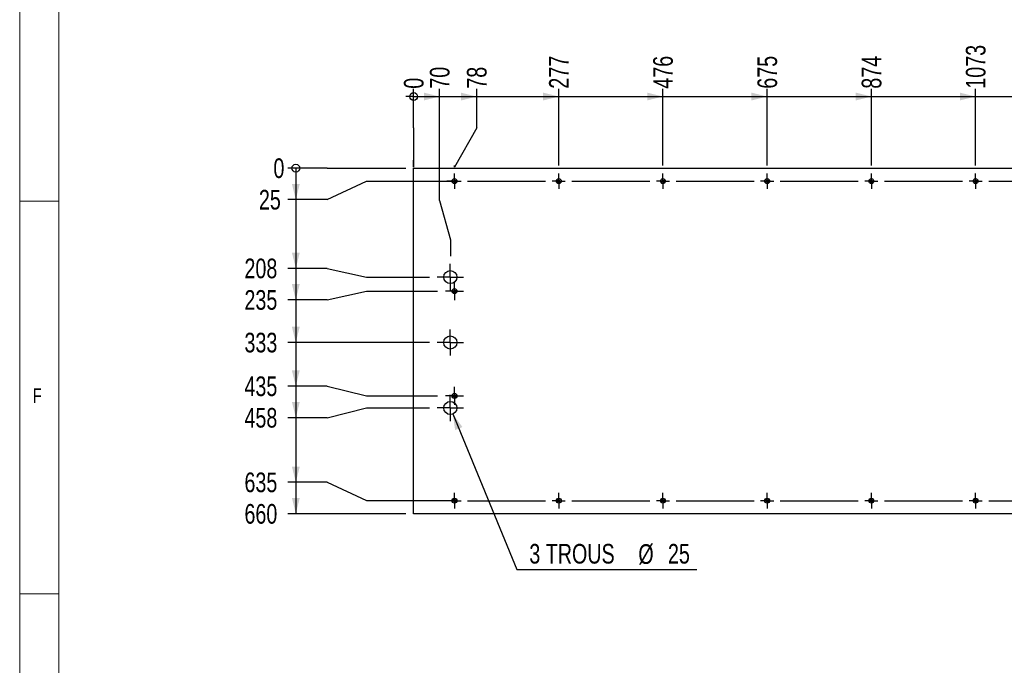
# Model space of a CAD drawing. Header units: millimetres. Extents: x 5 to 589, y 5 to 415.
# Tile 2 of 12: x 5 to 130, y 101 to 183. Entities that reach past the tile are written whole.
import ezdxf

# ---------------------------------------------------------------- set-up
doc = ezdxf.new("R2010")
doc.units = ezdxf.units.MM
doc.linetypes.add('CENTERX2', pattern=[20.32, 12.7, -2.54, 2.54, -2.54])
for name, color, linetype in [('COTES', 1, 'Continuous'), ('NOTES', 6, 'Continuous'), ('TRAIT-MIXTES', 3, 'CENTERX2')]:
    doc.layers.add(name, color=color, linetype=linetype)
doc.layers.add('TRAIT-FORT', color=4, linetype='Continuous', lineweight=25)
doc.styles.add('SLDTEXTSTYLE0', font='TXT', dxfattribs={"width": 0.75})
doc.dimstyles.new('SLDDIMSTYLE3', dxfattribs={"dimtxt": 2.5, "dimasz": 0.333333, "dimexe": 0, "dimexo": 0.0625, "dimtad": 0, "dimtih": 1, "dimtoh": 1, "dimdec": 0, "dimlfac": 15, "dimrnd": 1e-09, "dimdsep": 46, "dimtxsty": 'SLDTEXTSTYLE0', "dimblk1": 'ORIGIN', "dimblk2": 'ORIGIN', "dimsah": 1, "dimcen": 0.09, "dimadec": 0, "dimazin": 2, "dimtfac": 1, "dimtdec": 0, "dimtofl": 0, "dimtmove": 0, "dimatfit": 3, "dimldrblk": 'ORIGIN', "dimfxl": 1, "dimfrac": 2, "dimtolj": 1, "dimtzin": 12, "dimarcsym": 0})
doc.dimstyles.new('SLDDIMSTYLE4', dxfattribs={"dimtxt": 2.5, "dimasz": 2, "dimexe": 0, "dimexo": 0.0625, "dimtad": 0, "dimtih": 1, "dimtoh": 1, "dimdec": 0, "dimlfac": 15, "dimrnd": 1e-09, "dimzin": 12, "dimdsep": 46, "dimtxsty": 'SLDTEXTSTYLE0', "dimsah": 1, "dimcen": 0.09, "dimadec": 0, "dimazin": 3, "dimtfac": 1, "dimtdec": 0, "dimtofl": 0, "dimtmove": 0, "dimatfit": 3, "dimfxl": 1, "dimfrac": 2, "dimtolj": 1, "dimtzin": 12, "dimarcsym": 0})
doc.dimstyles.new('SLDDIMSTYLE5', dxfattribs={"dimtxt": 2.5, "dimasz": 2, "dimexe": 0, "dimexo": 0.0625, "dimtad": 0, "dimtih": 1, "dimtoh": 1, "dimdec": 0, "dimlfac": 15, "dimrnd": 1e-09, "dimzin": 12, "dimdsep": 46, "dimtxsty": 'SLDTEXTSTYLE0', "dimsah": 1, "dimcen": 0, "dimadec": 0, "dimazin": 3, "dimtfac": 1, "dimtdec": 0, "dimtofl": 0, "dimtmove": 0, "dimatfit": 3, "dimfxl": 1, "dimfrac": 2, "dimtolj": 1, "dimtzin": 12, "dimarcsym": 0})

# ---------------------------------------------------------------- blocks, each defined once
blk = doc.blocks.new('_Origin')
at = {"color": 0, "linetype": 'ByBlock', "lineweight": -2}
blk.add_line((0, 0), (-1, 0), dxfattribs=at)
blk.add_circle((0, 0), 0.5, dxfattribs=at)
blk = doc.blocks.new('_D_102')
at = {"layer": 'COTES', "color": 1, "transparency": 16777216}
for p, q in [((44.15, 164.21), (39.15, 164.21)), ((44.15, 164.21), (49.15, 164.21)), ((49.15, 164.21), (54.15, 164.21))]:
    blk.add_line(p, q, dxfattribs=at)
blk.add_blockref('_Origin', (40.15, 164.21), dxfattribs=at)
at = {"layer": 'COTES', "color": 1, "transparency": 16777216, "insert": (37.3, 165.45), "char_height": 2.5, "attachment_point": 1, "style": 'SLDTEXTSTYLE0'}
blk.add_mtext('0', dxfattribs=at)
blk = doc.blocks.new('_D_103')
at = {"layer": 'COTES', "color": 1, "transparency": 16777216}
for p, q in [((40.15, 164.21), (40.15, 160.2)), ((44.15, 160.2), (49.15, 162.54)), ((49.15, 162.54), (60.33, 162.54)), ((44.15, 160.2), (39.15, 160.2))]:
    blk.add_line(p, q, dxfattribs=at)
blk.add_solid([(40.15, 160.2), (40.65, 162.2), (39.65, 162.2)], dxfattribs=at)
at = {"layer": 'COTES', "color": 1, "transparency": 16777216, "insert": (35.45, 161.44), "char_height": 2.5, "attachment_point": 1, "style": 'SLDTEXTSTYLE0'}
blk.add_mtext('25', dxfattribs=at)
blk = doc.blocks.new('_D_104')
at = {"layer": 'COTES', "color": 1, "transparency": 16777216}
for p, q in [((40.15, 160.2), (40.15, 151.45)), ((44.15, 151.45), (39.15, 151.45)), ((44.15, 151.45), (49.15, 150.34)), ((49.15, 150.34), (57.15, 150.34))]:
    blk.add_line(p, q, dxfattribs=at)
blk.add_solid([(40.15, 151.45), (40.65, 153.45), (39.65, 153.45)], dxfattribs=at)
at = {"layer": 'COTES', "color": 1, "transparency": 16777216, "insert": (33.61, 152.69), "char_height": 2.5, "attachment_point": 1, "style": 'SLDTEXTSTYLE0'}
blk.add_mtext('208', dxfattribs=at)
blk = doc.blocks.new('_D_105')
at = {"layer": 'COTES', "color": 1, "transparency": 16777216}
for p, q in [((40.15, 151.45), (40.15, 147.44)), ((44.15, 147.44), (49.15, 148.54)), ((49.15, 148.54), (58.2, 148.54)), ((44.15, 147.44), (39.15, 147.44))]:
    blk.add_line(p, q, dxfattribs=at)
blk.add_solid([(40.15, 147.44), (40.65, 149.44), (39.65, 149.44)], dxfattribs=at)
at = {"layer": 'COTES', "color": 1, "transparency": 16777216, "insert": (33.61, 148.68), "char_height": 2.5, "attachment_point": 1, "style": 'SLDTEXTSTYLE0'}
blk.add_mtext('235', dxfattribs=at)
blk = doc.blocks.new('_D_106')
at = {"layer": 'COTES', "color": 1, "transparency": 16777216}
for p, q in [((40.15, 147.44), (40.15, 142.01)), ((57.15, 142.01), (39.15, 142.01))]:
    blk.add_line(p, q, dxfattribs=at)
blk.add_solid([(40.15, 142.01), (40.65, 144.01), (39.65, 144.01)], dxfattribs=at)
at = {"layer": 'COTES', "color": 1, "transparency": 16777216, "insert": (33.61, 143.25), "char_height": 2.5, "attachment_point": 1, "style": 'SLDTEXTSTYLE0'}
blk.add_mtext('333', dxfattribs=at)
blk = doc.blocks.new('_D_107')
at = {"layer": 'COTES', "color": 1, "transparency": 16777216}
for p, q in [((40.15, 142.01), (40.15, 136.45)), ((44.15, 136.45), (39.15, 136.45)), ((44.15, 136.45), (49.15, 135.21)), ((49.15, 135.21), (58.2, 135.21))]:
    blk.add_line(p, q, dxfattribs=at)
blk.add_solid([(40.15, 136.45), (40.65, 138.45), (39.65, 138.45)], dxfattribs=at)
at = {"layer": 'COTES', "color": 1, "transparency": 16777216, "insert": (33.61, 137.69), "char_height": 2.5, "attachment_point": 1, "style": 'SLDTEXTSTYLE0'}
blk.add_mtext('435', dxfattribs=at)
blk = doc.blocks.new('_D_108')
at = {"layer": 'COTES', "color": 1, "transparency": 16777216}
for p, q in [((40.15, 136.45), (40.15, 132.44)), ((44.15, 132.44), (49.15, 133.68)), ((49.15, 133.68), (57.15, 133.68)), ((44.15, 132.44), (39.15, 132.44))]:
    blk.add_line(p, q, dxfattribs=at)
blk.add_solid([(40.15, 132.44), (40.65, 134.44), (39.65, 134.44)], dxfattribs=at)
at = {"layer": 'COTES', "color": 1, "transparency": 16777216, "insert": (33.61, 133.68), "char_height": 2.5, "attachment_point": 1, "style": 'SLDTEXTSTYLE0'}
blk.add_mtext('458', dxfattribs=at)
blk = doc.blocks.new('_D_109')
at = {"layer": 'COTES', "color": 1, "transparency": 16777216}
for p, q in [((40.15, 132.44), (40.15, 124.22)), ((44.15, 124.22), (39.15, 124.22)), ((44.15, 124.22), (49.15, 121.88)), ((49.15, 121.88), (60.33, 121.88))]:
    blk.add_line(p, q, dxfattribs=at)
blk.add_solid([(40.15, 124.22), (40.65, 126.22), (39.65, 126.22)], dxfattribs=at)
at = {"layer": 'COTES', "color": 1, "transparency": 16777216, "insert": (33.61, 125.46), "char_height": 2.5, "attachment_point": 1, "style": 'SLDTEXTSTYLE0'}
blk.add_mtext('635', dxfattribs=at)
blk = doc.blocks.new('_D_110')
at = {"layer": 'COTES', "color": 1, "transparency": 16777216}
for p, q in [((40.15, 124.22), (40.15, 120.21)), ((54.15, 120.21), (39.15, 120.21))]:
    blk.add_line(p, q, dxfattribs=at)
blk.add_solid([(40.15, 120.21), (40.65, 122.21), (39.65, 122.21)], dxfattribs=at)
at = {"layer": 'COTES', "color": 1, "transparency": 16777216, "insert": (33.61, 121.45), "char_height": 2.5, "attachment_point": 1, "style": 'SLDTEXTSTYLE0'}
blk.add_mtext('660', dxfattribs=at)
blk = doc.blocks.new('_D_111')
at = {"layer": 'COTES', "color": 1, "transparency": 16777216}
for p, q in [((55.15, 169.32), (55.15, 174.32)), ((55.15, 169.32), (55.15, 164.32)), ((55.15, 164.32), (55.15, 165.21))]:
    blk.add_line(p, q, dxfattribs=at)
blk.add_blockref('_Origin', (55.15, 173.32), dxfattribs=at)
at = {"layer": 'COTES', "color": 1, "transparency": 16777216, "insert": (53.91, 174.32), "char_height": 2.5, "attachment_point": 1, "rotation": 90, "style": 'SLDTEXTSTYLE0'}
blk.add_mtext('0', dxfattribs=at)
blk = doc.blocks.new('_D_112')
at = {"layer": 'COTES', "color": 1, "transparency": 16777216}
for p, q in [((58.45, 160.1), (58.45, 174.32)), ((55.15, 173.32), (58.45, 173.32)), ((58.45, 160.1), (59.82, 155.1)), ((59.82, 155.1), (59.82, 153.01))]:
    blk.add_line(p, q, dxfattribs=at)
blk.add_solid([(58.45, 173.32), (56.45, 173.82), (56.45, 172.82)], dxfattribs=at)
at = {"layer": 'COTES', "color": 1, "transparency": 16777216, "insert": (57.21, 174.32), "char_height": 2.5, "attachment_point": 1, "rotation": 90, "style": 'SLDTEXTSTYLE0'}
blk.add_mtext('70', dxfattribs=at)
blk = doc.blocks.new('_D_113')
at = {"layer": 'COTES', "color": 1, "transparency": 16777216}
for p, q in [((63.17, 169.32), (63.17, 174.32)), ((58.45, 173.32), (63.17, 173.32)), ((63.17, 169.32), (60.35, 164.32)), ((60.35, 164.32), (60.35, 164.53))]:
    blk.add_line(p, q, dxfattribs=at)
blk.add_solid([(63.17, 173.32), (61.17, 173.82), (61.17, 172.82)], dxfattribs=at)
at = {"layer": 'COTES', "color": 1, "transparency": 16777216, "insert": (61.93, 174.32), "char_height": 2.5, "attachment_point": 1, "rotation": 90, "style": 'SLDTEXTSTYLE0'}
blk.add_mtext('78', dxfattribs=at)
blk = doc.blocks.new('_D_114')
at = {"layer": 'COTES', "color": 1, "transparency": 16777216}
for p, q in [((73.62, 164.53), (73.62, 174.32)), ((63.17, 173.32), (73.62, 173.32))]:
    blk.add_line(p, q, dxfattribs=at)
blk.add_solid([(73.62, 173.32), (71.62, 173.82), (71.62, 172.82)], dxfattribs=at)
at = {"layer": 'COTES', "color": 1, "transparency": 16777216, "insert": (72.38, 174.32), "char_height": 2.5, "attachment_point": 1, "rotation": 90, "style": 'SLDTEXTSTYLE0'}
blk.add_mtext('277', dxfattribs=at)
blk = doc.blocks.new('_D_115')
at = {"layer": 'COTES', "color": 1, "transparency": 16777216}
for p, q in [((86.88, 164.53), (86.88, 174.32)), ((73.62, 173.32), (86.88, 173.32))]:
    blk.add_line(p, q, dxfattribs=at)
blk.add_solid([(86.88, 173.32), (84.88, 173.82), (84.88, 172.82)], dxfattribs=at)
at = {"layer": 'COTES', "color": 1, "transparency": 16777216, "insert": (85.64, 174.32), "char_height": 2.5, "attachment_point": 1, "rotation": 90, "style": 'SLDTEXTSTYLE0'}
blk.add_mtext('476', dxfattribs=at)
blk = doc.blocks.new('_D_116')
at = {"layer": 'COTES', "color": 1, "transparency": 16777216}
for p, q in [((100.15, 164.53), (100.15, 174.32)), ((86.88, 173.32), (100.15, 173.32))]:
    blk.add_line(p, q, dxfattribs=at)
blk.add_solid([(100.15, 173.32), (98.15, 173.82), (98.15, 172.82)], dxfattribs=at)
at = {"layer": 'COTES', "color": 1, "transparency": 16777216, "insert": (98.91, 174.32), "char_height": 2.5, "attachment_point": 1, "rotation": 90, "style": 'SLDTEXTSTYLE0'}
blk.add_mtext('675', dxfattribs=at)
blk = doc.blocks.new('_D_117')
at = {"layer": 'COTES', "color": 1, "transparency": 16777216}
for p, q in [((113.42, 164.53), (113.42, 174.32)), ((100.15, 173.32), (113.42, 173.32))]:
    blk.add_line(p, q, dxfattribs=at)
blk.add_solid([(113.42, 173.32), (111.42, 173.82), (111.42, 172.82)], dxfattribs=at)
at = {"layer": 'COTES', "color": 1, "transparency": 16777216, "insert": (112.18, 174.32), "char_height": 2.5, "attachment_point": 1, "rotation": 90, "style": 'SLDTEXTSTYLE0'}
blk.add_mtext('874', dxfattribs=at)
blk = doc.blocks.new('_D_118')
at = {"layer": 'COTES', "color": 1, "transparency": 16777216}
for p, q in [((126.68, 164.53), (126.68, 174.32)), ((113.42, 173.32), (126.68, 173.32))]:
    blk.add_line(p, q, dxfattribs=at)
blk.add_solid([(126.68, 173.32), (124.68, 173.82), (124.68, 172.82)], dxfattribs=at)
at = {"layer": 'COTES', "color": 1, "transparency": 16777216, "insert": (125.44, 174.32), "char_height": 2.5, "attachment_point": 1, "rotation": 90, "style": 'SLDTEXTSTYLE0'}
blk.add_mtext('1073', dxfattribs=at)
blk = doc.blocks.new('_D_119')
at = {"layer": 'COTES', "color": 1, "transparency": 16777216}
for p, q in [((139.95, 164.53), (139.95, 174.32)), ((126.68, 173.32), (139.95, 173.32))]:
    blk.add_line(p, q, dxfattribs=at)
blk.add_solid([(139.95, 173.32), (137.95, 173.82), (137.95, 172.82)], dxfattribs=at)
at = {"layer": 'COTES', "color": 1, "transparency": 16777216, "insert": (138.71, 174.32), "char_height": 2.5, "attachment_point": 1, "rotation": 90, "style": 'SLDTEXTSTYLE0'}
blk.add_mtext('1272', dxfattribs=at)
blk = doc.blocks.new('_D_120')
at = {"layer": 'COTES', "color": 1, "transparency": 16777216}
for p, q in [((145.68, 150.69), (145.68, 174.32)), ((139.95, 173.32), (145.68, 173.32))]:
    blk.add_line(p, q, dxfattribs=at)
blk.add_solid([(145.68, 173.32), (143.68, 173.82), (143.68, 172.82)], dxfattribs=at)
at = {"layer": 'COTES', "color": 1, "transparency": 16777216, "insert": (144.44, 174.32), "char_height": 2.5, "attachment_point": 1, "rotation": 90, "style": 'SLDTEXTSTYLE0'}
blk.add_mtext('1358', dxfattribs=at)
blk = doc.blocks.new('_D_121')
at = {"layer": 'COTES', "color": 1, "transparency": 16777216}
for p, q in [((153.22, 164.53), (153.22, 174.32)), ((145.68, 173.32), (153.22, 173.32))]:
    blk.add_line(p, q, dxfattribs=at)
blk.add_solid([(153.22, 173.32), (151.22, 173.82), (151.22, 172.82)], dxfattribs=at)
at = {"layer": 'COTES', "color": 1, "transparency": 16777216, "insert": (151.98, 174.32), "char_height": 2.5, "attachment_point": 1, "rotation": 90, "style": 'SLDTEXTSTYLE0'}
blk.add_mtext('1471', dxfattribs=at)
blk = doc.blocks.new('_D_122')
at = {"layer": 'COTES', "color": 1, "transparency": 16777216}
for p, q in [((166.48, 164.53), (166.48, 174.32)), ((153.22, 173.32), (166.48, 173.32))]:
    blk.add_line(p, q, dxfattribs=at)
blk.add_solid([(166.48, 173.32), (164.48, 173.82), (164.48, 172.82)], dxfattribs=at)
at = {"layer": 'COTES', "color": 1, "transparency": 16777216, "insert": (165.24, 174.32), "char_height": 2.5, "attachment_point": 1, "rotation": 90, "style": 'SLDTEXTSTYLE0'}
blk.add_mtext('1670', dxfattribs=at)
blk = doc.blocks.new('_D_123')
at = {"layer": 'COTES', "color": 1, "transparency": 16777216}
for p, q in [((179.75, 164.53), (179.75, 174.32)), ((166.48, 173.32), (179.75, 173.32))]:
    blk.add_line(p, q, dxfattribs=at)
blk.add_solid([(179.75, 173.32), (177.75, 173.82), (177.75, 172.82)], dxfattribs=at)
at = {"layer": 'COTES', "color": 1, "transparency": 16777216, "insert": (178.51, 174.32), "char_height": 2.5, "attachment_point": 1, "rotation": 90, "style": 'SLDTEXTSTYLE0'}
blk.add_mtext('1869', dxfattribs=at)
blk = doc.blocks.new('_D_124')
at = {"layer": 'COTES', "color": 1, "transparency": 16777216}
for p, q in [((193.02, 164.53), (193.02, 174.32)), ((179.75, 173.32), (193.02, 173.32))]:
    blk.add_line(p, q, dxfattribs=at)
blk.add_solid([(193.02, 173.32), (191.02, 173.82), (191.02, 172.82)], dxfattribs=at)
at = {"layer": 'COTES', "color": 1, "transparency": 16777216, "insert": (191.78, 174.32), "char_height": 2.5, "attachment_point": 1, "rotation": 90, "style": 'SLDTEXTSTYLE0'}
blk.add_mtext('2068', dxfattribs=at)
blk = doc.blocks.new('_D_125')
at = {"layer": 'COTES', "color": 1, "transparency": 16777216}
for p, q in [((203.93, 154.72), (203.93, 174.32)), ((193.02, 173.32), (203.93, 173.32)), ((203.93, 154.72), (205.82, 149.72)), ((205.82, 149.72), (205.82, 143.68))]:
    blk.add_line(p, q, dxfattribs=at)
blk.add_solid([(203.93, 173.32), (201.93, 173.82), (201.93, 172.82)], dxfattribs=at)
at = {"layer": 'COTES', "color": 1, "transparency": 16777216, "insert": (202.69, 174.32), "char_height": 2.5, "attachment_point": 1, "rotation": 90, "style": 'SLDTEXTSTYLE0'}
blk.add_mtext('2260', dxfattribs=at)
blk = doc.blocks.new('_D_126')
at = {"layer": 'COTES', "color": 1, "transparency": 16777216}
for p, q in [((208.05, 169.32), (208.05, 174.32)), ((203.93, 173.32), (208.05, 173.32)), ((208.05, 169.32), (206.28, 164.32)), ((206.28, 164.32), (206.28, 164.53))]:
    blk.add_line(p, q, dxfattribs=at)
blk.add_solid([(208.05, 173.32), (206.05, 173.82), (206.05, 172.82)], dxfattribs=at)
at = {"layer": 'COTES', "color": 1, "transparency": 16777216, "insert": (206.82, 174.32), "char_height": 2.5, "attachment_point": 1, "rotation": 90, "style": 'SLDTEXTSTYLE0'}
blk.add_mtext('2267', dxfattribs=at)
blk = doc.blocks.new('_D_127')
at = {"layer": 'COTES', "color": 1, "transparency": 16777216}
for p, q in [((219.55, 164.53), (219.55, 174.32)), ((208.05, 173.32), (219.55, 173.32))]:
    blk.add_line(p, q, dxfattribs=at)
blk.add_solid([(219.55, 173.32), (217.55, 173.82), (217.55, 172.82)], dxfattribs=at)
at = {"layer": 'COTES', "color": 1, "transparency": 16777216, "insert": (218.31, 174.32), "char_height": 2.5, "attachment_point": 1, "rotation": 90, "style": 'SLDTEXTSTYLE0'}
blk.add_mtext('2466', dxfattribs=at)
blk = doc.blocks.new('_D_128')
at = {"layer": 'COTES', "color": 1, "transparency": 16777216}
for p, q in [((224.02, 165.21), (224.02, 174.32)), ((219.55, 173.32), (224.02, 173.32))]:
    blk.add_line(p, q, dxfattribs=at)
blk.add_solid([(224.02, 173.32), (222.02, 173.82), (222.02, 172.82)], dxfattribs=at)
at = {"layer": 'COTES', "color": 1, "transparency": 16777216, "insert": (222.78, 174.32), "char_height": 2.5, "attachment_point": 1, "rotation": 90, "style": 'SLDTEXTSTYLE0'}
blk.add_mtext('2533', dxfattribs=at)
blk = doc.blocks.new('_D_129')
at = {"layer": 'COTES', "color": 1, "transparency": 16777216}
for p, q in [((233.67, 169.32), (233.67, 174.32)), ((224.02, 173.32), (233.67, 173.32)), ((233.67, 169.32), (233.68, 164.32)), ((233.68, 164.32), (233.68, 124.02))]:
    blk.add_line(p, q, dxfattribs=at)
blk.add_solid([(233.67, 173.32), (231.67, 173.82), (231.67, 172.82)], dxfattribs=at)
at = {"layer": 'COTES', "color": 1, "transparency": 16777216, "insert": (232.44, 174.32), "char_height": 2.5, "attachment_point": 1, "rotation": 90, "style": 'SLDTEXTSTYLE0'}
blk.add_mtext('2678', dxfattribs=at)
blk = doc.blocks.new('_D_130')
at = {"layer": 'COTES', "color": 1, "transparency": 16777216}
for p, q in [((237.68, 133.21), (237.68, 174.32)), ((233.67, 173.32), (237.68, 173.32))]:
    blk.add_line(p, q, dxfattribs=at)
blk.add_solid([(237.68, 173.32), (235.68, 173.82), (235.68, 172.82)], dxfattribs=at)
at = {"layer": 'COTES', "color": 1, "transparency": 16777216, "insert": (236.44, 174.32), "char_height": 2.5, "attachment_point": 1, "rotation": 90, "style": 'SLDTEXTSTYLE0'}
blk.add_mtext('2738', dxfattribs=at)
blk = doc.blocks.new('_D_138')
at = {"layer": 'COTES', "color": 1, "transparency": 16777216}
for p, q in [((60.13, 132.91), (68.28, 113.11)), ((68.28, 113.11), (91.21, 113.11))]:
    blk.add_line(p, q, dxfattribs=at)
blk.add_solid([(60.13, 132.91), (60.43, 130.87), (61.36, 131.25)], dxfattribs=at)
at = {"layer": 'COTES', "color": 1, "transparency": 16777216, "char_height": 2.5, "attachment_point": 1, "style": 'SLDTEXTSTYLE0'}
for s, insert in [('3 TROUS', (69.87, 116.37)), ('%%c', (83.75, 116.33)), ('25', (87.52, 116.37))]:
    blk.add_mtext(s, dxfattribs=dict(at, insert=insert))
blk = doc.blocks.new('SW_CENTERMARKSYMBOL_43')
at = {"layer": 'TRAIT-MIXTES', "color": 0}
for p, q in [((-146.77, 0), (-146.92, 0)), ((-145.93, 0), (-146.77, 0)), ((-145.93, 0.83), (-145.93, 0.98)), ((-145.93, 0), (-145.93, 0.83)), ((-145.93, 0), (-145.93, -0.83)), ((-145.93, 0), (-145.1, 0)), ((-144.27, 0), (-134.33, 0)), ((-132.67, 0), (-133.5, 0)), ((-132.67, 0.83), (-132.67, 0.98)), ((-132.67, 0), (-132.67, 0.83)), ((-132.67, 0), (-132.67, -0.83)), ((-132.67, 0), (-131.83, 0)), ((-131, 0), (-121.07, 0)), ((-119.4, 0), (-120.23, 0)), ((-119.4, 0.83), (-119.4, 0.98)), ((-119.4, 0), (-119.4, 0.83)), ((-119.4, 0), (-119.4, -0.83)), ((-119.4, 0), (-118.57, 0)), ((-117.73, 0), (-107.8, 0)), ((-106.13, 0), (-106.97, 0)), ((-106.13, 0.83), (-106.13, 0.98)), ((-106.13, 0), (-106.13, 0.83)), ((-106.13, 0), (-106.13, -0.83)), ((-106.13, 0), (-105.3, 0)), ((-104.47, 0), (-94.53, 0)), ((-92.87, 0), (-93.7, 0)), ((-92.87, 0.83), (-92.87, 0.98)), ((-92.87, 0), (-92.87, 0.83)), ((-92.87, 0), (-92.87, -0.83)), ((-92.87, 0), (-92.03, 0)), ((-91.2, 0), (-81.27, 0)), ((-79.6, 0), (-80.43, 0)), ((-79.6, 0.83), (-79.6, 0.98)), ((-79.6, 0), (-79.6, 0.83)), ((-79.6, 0), (-79.6, -0.83)), ((-79.6, 0), (-78.77, 0)), ((-77.93, 0), (-68, 0)), ((-145.93, -0.83), (-145.93, -0.98)), ((-132.67, -0.83), (-132.67, -0.98)), ((-119.4, -0.83), (-119.4, -0.98)), ((-106.13, -0.83), (-106.13, -0.98)), ((-92.87, -0.83), (-92.87, -0.98)), ((-79.6, -0.83), (-79.6, -0.98))]:
    blk.add_line(p, q, dxfattribs=at)
blk = doc.blocks.new('SW_CENTERMARKSYMBOL_44')
at = {"layer": 'TRAIT-MIXTES', "color": 0}
for p, q in [((-146.77, 0), (-146.92, 0)), ((-145.93, 0), (-146.77, 0)), ((-145.93, 0.83), (-145.93, 0.98)), ((-145.93, 0), (-145.93, 0.83)), ((-145.93, 0), (-145.93, -0.83)), ((-145.93, 0), (-145.1, 0)), ((-144.27, 0), (-134.33, 0)), ((-132.67, 0), (-133.5, 0)), ((-132.67, 0.83), (-132.67, 0.98)), ((-132.67, 0), (-132.67, 0.83)), ((-132.67, 0), (-132.67, -0.83)), ((-132.67, 0), (-131.83, 0)), ((-131, 0), (-121.07, 0)), ((-119.4, 0), (-120.23, 0)), ((-119.4, 0.83), (-119.4, 0.98)), ((-119.4, 0), (-119.4, 0.83)), ((-119.4, 0), (-119.4, -0.83)), ((-119.4, 0), (-118.57, 0)), ((-117.73, 0), (-107.8, 0)), ((-106.13, 0), (-106.97, 0)), ((-106.13, 0.83), (-106.13, 0.98)), ((-106.13, 0), (-106.13, 0.83)), ((-106.13, 0), (-106.13, -0.83)), ((-106.13, 0), (-105.3, 0)), ((-104.47, 0), (-94.53, 0)), ((-92.87, 0), (-93.7, 0)), ((-92.87, 0.83), (-92.87, 0.98)), ((-92.87, 0), (-92.87, 0.83)), ((-92.87, 0), (-92.87, -0.83)), ((-92.87, 0), (-92.03, 0)), ((-91.2, 0), (-81.27, 0)), ((-79.6, 0), (-80.43, 0)), ((-79.6, 0.83), (-79.6, 0.98)), ((-79.6, 0), (-79.6, 0.83)), ((-79.6, 0), (-79.6, -0.83)), ((-79.6, 0), (-78.77, 0)), ((-77.93, 0), (-68, 0)), ((-145.93, -0.83), (-145.93, -0.98)), ((-132.67, -0.83), (-132.67, -0.98)), ((-119.4, -0.83), (-119.4, -0.98)), ((-106.13, -0.83), (-106.13, -0.98)), ((-92.87, -0.83), (-92.87, -0.98)), ((-79.6, -0.83), (-79.6, -0.98))]:
    blk.add_line(p, q, dxfattribs=at)
blk = doc.blocks.new('SW_CENTERMARKSYMBOL_53')
at = {"layer": 'TRAIT-MIXTES', "color": 0}
for p, q in [((0, 0.83), (0, 1.67)), ((-0.83, 0), (-1.67, 0)), ((0, 0), (-0.83, 0)), ((0, 0), (0, 0.83)), ((0, 0), (0, -0.83)), ((0, 0), (0.83, 0)), ((0.83, 0), (1.67, 0)), ((0, -0.83), (0, -1.67))]:
    blk.add_line(p, q, dxfattribs=at)
blk = doc.blocks.new('SW_CENTERMARKSYMBOL_54')
at = {"layer": 'TRAIT-MIXTES', "color": 0}
for p, q in [((-0.83, 0), (-1.15, 0)), ((0, 0), (-0.83, 0)), ((0, 0.83), (0, 1.15)), ((0, 0), (0, 0.83)), ((0, 0), (0, -0.83)), ((0, 0), (0.83, 0)), ((0.83, 0), (1.15, 0)), ((0, -0.83), (0, -1.15))]:
    blk.add_line(p, q, dxfattribs=at)
blk = doc.blocks.new('SW_CENTERMARKSYMBOL_55')
at = {"layer": 'TRAIT-MIXTES', "color": 0}
for p, q in [((0, 0.83), (0, 1.67)), ((-0.83, 0), (-1.67, 0)), ((0, 0), (-0.83, 0)), ((0, 0), (0, 0.83)), ((0, 0), (0, -0.83)), ((0, 0), (0.83, 0)), ((0.83, 0), (1.67, 0)), ((0, -0.83), (0, -1.67))]:
    blk.add_line(p, q, dxfattribs=at)
blk = doc.blocks.new('SW_CENTERMARKSYMBOL_56')
at = {"layer": 'TRAIT-MIXTES', "color": 0}
for p, q in [((-0.83, 0), (-1.15, 0)), ((0, 0), (-0.83, 0)), ((0, 0.83), (0, 1.15)), ((0, 0), (0, 0.83)), ((0, 0), (0, -0.83)), ((0, 0), (0.83, 0)), ((0.83, 0), (1.15, 0)), ((0, -0.83), (0, -1.15))]:
    blk.add_line(p, q, dxfattribs=at)
blk = doc.blocks.new('SW_CENTERMARKSYMBOL_57')
at = {"layer": 'TRAIT-MIXTES', "color": 0}
for p, q in [((0, 0.83), (0, 1.67)), ((-0.83, 0), (-1.67, 0)), ((0, 0), (-0.83, 0)), ((0, 0), (0, 0.83)), ((0, 0), (0, -0.83)), ((0, 0), (0.83, 0)), ((0.83, 0), (1.67, 0)), ((0, -0.83), (0, -1.67))]:
    blk.add_line(p, q, dxfattribs=at)

msp = doc.modelspace()

# ---------------------------------------------------------------- linework, layer by layer
at = {"color": 7, "linetype": 'Continuous', "lineweight": 18}
for p, q in [((5, 415), (5, 5)), ((10, 410), (10, 10)), ((10, 160), (5, 160)), ((5, 110), (10, 110))]:
    msp.add_line(p, q, dxfattribs=at)
at = {"layer": 'TRAIT-FORT', "color": 4, "linetype": 'Continuous', "lineweight": 25}
for p, q in [((55.14938, 120.21032), (55.14938, 164.20965)), ((55.14938, 164.20965), (224.01605, 164.20965)), ((237.68272, 120.21032), (55.14938, 120.21032))]:
    msp.add_line(p, q, dxfattribs=at)
for centre, radius in [((60.34938, 162.54298), 0.31333), ((60.34938, 162.54298), 0.15), ((73.61605, 162.54298), 0.31333), ((73.61605, 162.54298), 0.15), ((86.88272, 162.54298), 0.31333), ((86.88272, 162.54298), 0.15), ((100.14938, 162.54298), 0.31333), ((100.14938, 162.54298), 0.15), ((113.41605, 162.54298), 0.31333), ((113.41605, 162.54298), 0.15), ((126.68272, 162.54298), 0.31333), ((126.68272, 162.54298), 0.15), ((59.81605, 150.34298), 0.83333), ((60.34938, 148.54365), 0.31333), ((60.34938, 148.54365), 0.15), ((59.81605, 142.00965), 0.83333), ((60.34938, 135.21032), 0.31333), ((59.81605, 133.67632), 0.83333), ((60.34938, 135.21032), 0.15), ((60.34938, 121.87698), 0.31333), ((60.34938, 121.87698), 0.15), ((73.61605, 121.87698), 0.31333), ((73.61605, 121.87698), 0.15), ((86.88272, 121.87698), 0.31333), ((86.88272, 121.87698), 0.15), ((100.14938, 121.87698), 0.31333), ((100.14938, 121.87698), 0.15), ((113.41605, 121.87698), 0.31333), ((113.41605, 121.87698), 0.15), ((126.68272, 121.87698), 0.31333), ((126.68272, 121.87698), 0.15)]:
    msp.add_circle(centre, radius, dxfattribs=at)

# ---------------------------------------------------------------- block references
at = {"layer": 'TRAIT-MIXTES', "color": 3}
for name, p in [('SW_CENTERMARKSYMBOL_43', (206.28272, 162.54298)), ('SW_CENTERMARKSYMBOL_57', (59.81605, 150.34298)), ('SW_CENTERMARKSYMBOL_56', (60.34938, 148.54365)), ('SW_CENTERMARKSYMBOL_55', (59.81605, 142.00965)), ('SW_CENTERMARKSYMBOL_54', (60.34938, 135.21032)), ('SW_CENTERMARKSYMBOL_53', (59.81605, 133.67632)), ('SW_CENTERMARKSYMBOL_44', (206.28272, 121.87698))]:
    msp.add_blockref(name, p, dxfattribs=at)

# ---------------------------------------------------------------- texts
at = {"layer": 'NOTES', "color": 211, "insert": (6.66667, 136.16802), "char_height": 1.85208, "attachment_point": 1, "style": 'SLDTEXTSTYLE0'}
msp.add_mtext('F', dxfattribs=at)

# ---------------------------------------------------------------- dimensions: what is measured, and where the dimension line sits
at = {"layer": 'COTES', "color": 1}
for feature_location, offset, dtype, origin, dimstyle, picture, middle in [((126.68272, 163.52632), (0, 10.79531), 1, (55.14938, 164.20965), 'SLDDIMSTYLE4', '_D_118', (126.68272, 178.01607)), ((139.94938, 163.52632), (0, 10.79531), 1, (55.14938, 164.20965), 'SLDDIMSTYLE4', '_D_119', (139.94938, 178.01607)), ((145.68272, 149.69032), (0, 24.63131), 1, (55.14938, 164.20965), 'SLDDIMSTYLE4', '_D_120', (145.68272, 178.01607)), ((153.21605, 163.52632), (0, 10.79531), 1, (55.14938, 164.20965), 'SLDDIMSTYLE4', '_D_121', (153.21605, 178.01607)), ((166.48272, 163.52632), (0, 10.79531), 1, (55.14938, 164.20965), 'SLDDIMSTYLE4', '_D_122', (166.48272, 178.01607)), ((179.74938, 163.52632), (0, 10.79531), 1, (55.14938, 164.20965), 'SLDDIMSTYLE4', '_D_123', (179.74938, 178.01607)), ((193.01605, 163.52632), (0, 10.79531), 1, (55.14938, 164.20965), 'SLDDIMSTYLE4', '_D_124', (193.01605, 178.01607)), ((205.81605, 142.67632), (-1.88768, 31.64531), 1, (55.14938, 164.20965), 'SLDDIMSTYLE4', '_D_125', (203.92837, 178.01607)), ((206.28272, 163.52632), (1.77089, 10.79531), 1, (55.14938, 164.20965), 'SLDDIMSTYLE4', '_D_126', (208.0536, 178.01607)), ((219.54938, 163.52632), (0, 10.79531), 1, (55.14938, 164.20965), 'SLDDIMSTYLE4', '_D_127', (219.54938, 178.01607)), ((224.01605, 164.20965), (0, 10.11197), 1, (55.14938, 164.20965), 'SLDDIMSTYLE4', '_D_128', (224.01605, 178.01607)), ((233.68272, 123.02365), (-0.00844, 51.29797), 1, (55.14938, 164.20965), 'SLDDIMSTYLE4', '_D_129', (233.67428, 178.01607)), ((237.68272, 132.20965), (0, 42.11197), 1, (55.14938, 164.20965), 'SLDDIMSTYLE4', '_D_130', (237.68272, 178.01607)), ((73.61605, 163.52632), (0, 10.79531), 1, (55.14938, 164.20965), 'SLDDIMSTYLE4', '_D_114', (73.61605, 177.09246)), ((86.88272, 163.52632), (0, 10.79531), 1, (55.14938, 164.20965), 'SLDDIMSTYLE4', '_D_115', (86.88272, 177.09246)), ((100.14938, 163.52632), (0, 10.79531), 1, (55.14938, 164.20965), 'SLDDIMSTYLE4', '_D_116', (100.14938, 177.09246)), ((113.41605, 163.52632), (0, 10.79531), 1, (55.14938, 164.20965), 'SLDDIMSTYLE4', '_D_117', (113.41605, 177.09246)), ((59.81605, 152.00965), (-1.36727, 22.31197), 1, (55.14938, 164.20965), 'SLDDIMSTYLE4', '_D_112', (58.44878, 176.16885)), ((60.34938, 163.52632), (2.81688, 10.79531), 1, (55.14938, 164.20965), 'SLDDIMSTYLE4', '_D_113', (63.16626, 176.16885)), ((55.1493843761, 164.2096511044), (0, 10.1119745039), 1, (55.1493843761, 164.2096511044), 'SLDDIMSTYLE3', '_D_111', (55.1493843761, 175.2452367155)), ((55.1493843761, 164.2096511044), (-16, 0), 0, (55.1493843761, 164.2096511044), 'SLDDIMSTYLE3', '_D_102', (38.2257732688, 164.2096511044)), ((58.14938, 150.34298), (-19, 1.10455), 0, (55.14938, 164.20965), 'SLDDIMSTYLE4', '_D_104', (36.37855, 151.44754)), ((59.20272, 148.54365), (-20.05333, -1.10455), 0, (55.14938, 164.20965), 'SLDDIMSTYLE4', '_D_105', (36.37855, 147.4391)), ((58.14938, 142.00965), (-19, 0), 0, (55.14938, 164.20965), 'SLDDIMSTYLE4', '_D_106', (36.37855, 142.00965)), ((59.20272, 135.21032), (-20.05333, 1.23722), 0, (55.14938, 164.20965), 'SLDDIMSTYLE4', '_D_107', (36.37855, 136.44754)), ((58.14938, 133.67632), (-19, -1.23722), 0, (55.14938, 164.20965), 'SLDDIMSTYLE4', '_D_108', (36.37855, 132.4391)), ((61.33272, 121.87698), (-22.18333, 2.34177), 0, (55.14938, 164.20965), 'SLDDIMSTYLE4', '_D_109', (36.37855, 124.21876)), ((55.14938, 120.21032), (-16, 0), 0, (55.14938, 164.20965), 'SLDDIMSTYLE4', '_D_110', (36.37855, 120.21032)), ((61.33272, 162.54298), (-22.18333, -2.34177), 0, (55.14938, 164.20965), 'SLDDIMSTYLE4', '_D_103', (37.30216, 160.20121))]:
    dim = msp.add_ordinate_dim(feature_location=feature_location, offset=offset, dtype=dtype, origin=origin, dimstyle=dimstyle, dxfattribs=at)
    dim.commit()
    dim.dimension.update_dxf_attribs({"geometry": picture, "text_midpoint": middle})
dim = msp.add_diameter_dim_2p(p1=(59.49893, 134.44695), p2=(60.13317, 132.90568), text='3 TROUS <>', dimstyle='SLDDIMSTYLE5', dxfattribs=at)
dim.commit()
dim.dimension.update_dxf_attribs({"geometry": '_D_138', "text_midpoint": (80.53859, 115.22553), "dimtype": 163})

doc.saveas('drawing.dxf')
